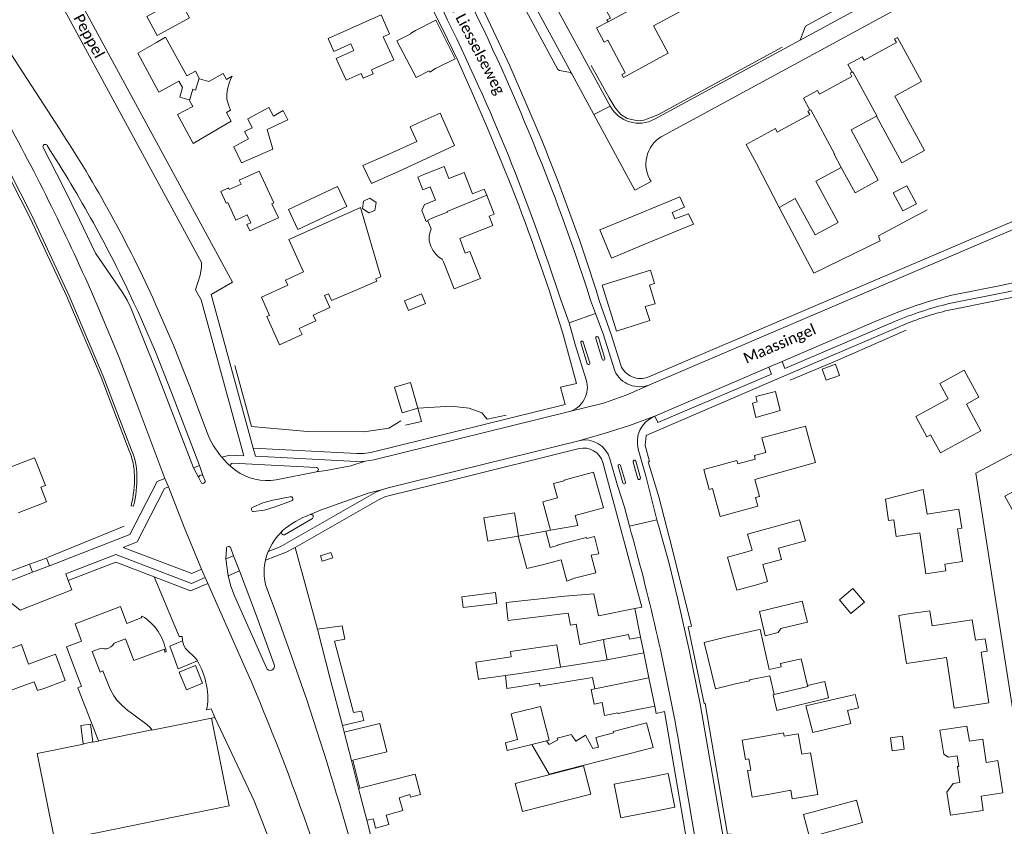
# Model space of a CAD drawing. Extents: x 177628 to 188968, y 384226 to 390673.
# Tile 118 of 256: x 183318 to 183544, y 385379 to 385564. Entities that reach past the tile are written whole.
import ezdxf

# ---------------------------------------------------------------- set-up
doc = ezdxf.new("R2010")
doc.units = 0
for name, color, linetype, lineweight in [('B01_D', 14, 'Continuous', 9), ('B01_F', 14, 'Continuous', 9), ('B01_T', 14, 'Continuous', 9), ('B02_D', 14, 'Continuous', 9), ('B02_F', 14, 'Continuous', 9), ('B02_T', 14, 'Continuous', 9), ('B07_D', 14, 'Continuous', 9), ('B11_F', 14, 'Continuous', 9), ('B11_S', 14, 'Continuous', 9), ('B14_F', 14, 'Continuous', 9), ('B14_T', 14, 'Continuous', 9), ('T01_F', 253, 'Continuous', 9), ('T01_T', 253, 'Continuous', 9), ('T03_F', 253, 'Continuous', 9), ('T03_T', 253, 'Continuous', 9), ('T04_F', 253, 'HAAG', 9), ('T04_T', 253, 'HAAG', 9), ('T05_F', 253, 'Continuous', 9), ('T05_T', 253, 'Continuous', 9), ('T22_F', 253, 'Continuous', 9), ('V00_F', 8, 'Continuous', 9), ('V00_T', 8, 'Continuous', 9), ('Z06', 7, 'Continuous', 9)]:
    doc.layers.add(name, color=color, linetype=linetype, lineweight=lineweight)
doc.styles.add('Legend', font='calibri.ttf')
doc.linetypes.add('HAAG', pattern='A,4,-1,[5,TOPOCAD.SHX,S=0.35,R=0,X=-0.35,Y=-0.35],-1', length=6)

msp = doc.modelspace()

# ---------------------------------------------------------------- linework, layer by layer
at = {"layer": 'B01_D', "linetype": 'Continuous'}
for points in [[(183365.682, 385525.772), (183363.911, 385524.957), (183365.14, 385522.286), (183365.528, 385522.449), (183367.397, 385518.384), (183370.002, 385519.59), (183370.823, 385517.774), (183369.953, 385517.364), (183370.622, 385515.892), (183375.165, 385517.981)], [(183345.83, 385427.362), (183345.605, 385426.939), (183342.362, 385425.677), (183340.889, 385429.55), (183330.409, 385425.559), (183331.896, 385421.609), (183328.447, 385420.319), (183330.198, 385415.636)], [(183343.942, 385417.172), (183350.976, 385419.771), (183351.08, 385419.075), (183351.382, 385419.128)]]:
    msp.add_lwpolyline(points, dxfattribs=at)
msp.add_arc((183339.515, 385417.115), 12.036, 9.6262, 58.3556, dxfattribs=at)
at = {"layer": 'B01_F', "linetype": 'Continuous'}
for points in [[(183387.317, 385517.364), (183396.042, 385521.273)], [(183432.343, 385445.752), (183438.679, 385446.905)], [(183438.679, 385446.905), (183439.657, 385443.117)], [(183522.06, 385427.845), (183519.832, 385427.505)], [(183331.448, 385412.395), (183331.904, 385411.212), (183331.088, 385410.87), (183335.774, 385398.687)], [(183532.579, 385406.174), (183535.613, 385406.637)], [(183335.774, 385398.687), (183335.798, 385398.624)], [(183455.639, 385395.142), (183442.94, 385391.946)]]:
    msp.add_lwpolyline(points, dxfattribs=at)
at = {"layer": 'B01_T', "linetype": 'Continuous'}
for points in [[(183448.612, 385576.089), (183446.909, 385575.158), (183448.683, 385571.872), (183449.475, 385572.3), (183453.514, 385564.821), (183452.723, 385564.393), (183452.977, 385563.959)], [(183478.57, 385572.917), (183479.291, 385571.581), (183463.427, 385563.013), (183466.828, 385556.715), (183456.502, 385551.138), (183456.14, 385551.807), (183456.932, 385552.234), (183452.898, 385559.705), (183452.106, 385559.277), (183450.344, 385562.54), (183452.977, 385563.959)], [(183408.672, 385561.946), (183413.398, 385564.325), (183417.853, 385555.475), (183413.333, 385553.2)], [(183413.333, 385553.2), (183412.02, 385552.408), (183411.856, 385552.718), (183408.882, 385551.146), (183404.439, 385559.555), (183407.593, 385561.183), (183407.554, 385561.258), (183408.672, 385561.946)], [(183349.16, 385559.225), (183351.253, 385560.433)], [(183351.253, 385560.433), (183356.118, 385551.516), (183358.098, 385552.596), (183358.953, 385551.027)], [(183518.137, 385535.894), (183520.514, 385531.532), (183525.745, 385534.382), (183518.935, 385546.882), (183525.041, 385550.209), (183519.524, 385560.335), (183518.857, 385559.971), (183519.287, 385559.181), (183511.832, 385555.119), (183511.401, 385555.909), (183508.141, 385554.133), (183509.078, 385552.413)], [(183356.714, 385545.867), (183356.65, 385545.98), (183354.49, 385546.61), (183355.16, 385548.85), (183354.32, 385550.28), (183349.71, 385547.77), (183344.84, 385556.73), (183349.16, 385559.225)], [(183358.953, 385551.027), (183359.049, 385550.853), (183361.173, 385550.23)], [(183509.078, 385552.413), (183508.638, 385552.176), (183509.065, 385551.384), (183501.581, 385547.352), (183501.154, 385548.145), (183497.893, 385546.388), (183499.359, 385543.678)], [(183361.865, 385538.525), (183357.56, 385536.01), (183353.95, 385542.63), (183357.49, 385544.5), (183356.714, 385545.867)], [(183499.359, 385543.678), (183498.919, 385543.44), (183499.348, 385542.649), (183491.872, 385538.603), (183491.444, 385539.395), (183484.758, 385535.777), (183487.137, 385531.381)], [(183366.299, 385541.115), (183365.207, 385543.118)], [(183409.544, 385540.821), (183414.341, 385542.975), (183417.703, 385535.49), (183413.203, 385533.469)], [(183514.691, 385542.265), (183508.85, 385539.1), (183515.123, 385527.527), (183509.792, 385524.637), (183506.618, 385530.494)], [(183518.137, 385535.894), (183514.691, 385542.265)], [(183361.865, 385538.525), (183366.299, 385541.115)], [(183409.544, 385540.821), (183407.45, 385539.799), (183408.981, 385536.435), (183401.865, 385533.198)], [(183403.776, 385529.087), (183413.203, 385533.469)], [(183419.915, 385529.303), (183416.391, 385527.915), (183415.308, 385530.664), (183410.656, 385528.832)], [(183487.137, 385531.381), (183492.287, 385521.295)], [(183365.682, 385525.772), (183365.865, 385525.372), (183368.593, 385526.62), (183368.174, 385527.528), (183372.769, 385529.641), (183376.133, 385522.332), (183375.678, 385522.123), (183377.164, 385518.9), (183375.165, 385517.981)], [(183403.743, 385529.071), (183403.776, 385529.087)], [(183409.227, 385528.269), (183410.656, 385528.832)], [(183409.227, 385528.269), (183410.402, 385525.327), (183412.064, 385525.99), (183413.278, 385522.948)], [(183425.069, 385524.086), (183424.522, 385525.476), (183421.839, 385524.419), (183419.915, 385529.303)], [(183492.287, 385521.295), (183496.039, 385523.32), (183500.57, 385514.96), (183505.917, 385517.858), (183500.782, 385527.333)], [(183418.962, 385503.115), (183423.616, 385504.942), (183421.17, 385511.171), (183420.153, 385510.774), (183418.897, 385514.144), (183426.458, 385517.137), (183425.623, 385519.255), (183426.791, 385519.715), (183425.069, 385524.086)], [(183387.317, 385517.364), (183379.564, 385513.89)], [(183379.564, 385513.89), (183382.958, 385506.478), (183378.809, 385504.578), (183379.347, 385503.401), (183373.313, 385500.638), (183375.127, 385496.483), (183374.482, 385496.187), (183377.464, 385489.702), (183382.606, 385492.067), (183381.969, 385493.454), (183385.791, 385495.212), (183385.19, 385496.517), (183389.017, 385498.277), (183387.761, 385501.009), (183388.708, 385501.445)], [(183415.116, 385508.803), (183417.566, 385502.567), (183418.962, 385503.115)], [(183463.686, 385503.775), (183462.709, 385506.902), (183451.612, 385503.435), (183454.931, 385492.877), (183462.569, 385495.294), (183461.539, 385498.547)], [(183462.479, 385503.405), (183463.686, 385503.775)], [(183523.725, 385473.204), (183526.291, 385468.524), (183527.154, 385468.999), (183529.436, 385464.851), (183538.724, 385469.959), (183535.363, 385476.069), (183538.26, 385477.663), (183534.852, 385483.859), (183529.265, 385480.786), (183531.181, 385477.304), (183523.725, 385473.204)], [(183487.418, 385452.643), (183478.746, 385450.271), (183476.992, 385456.683), (183476.222, 385456.473), (183474.968, 385461.056), (183482.622, 385463.15), (183482.836, 385462.367), (183486.835, 385463.461), (183486.624, 385464.23), (183489.285, 385464.958), (183488.368, 385468.309), (183498.373, 385471.046), (183499.637, 385466.428)], [(183321.803, 385462.039), (183321.099, 385463.765), (183311.675, 385460.148)], [(183317.36, 385451.119), (183323.861, 385453.621), (183322.57, 385456.977), (183323.599, 385457.373), (183321.803, 385462.039)], [(183444.826, 385459.121), (183449.646, 385460.449), (183451.909, 385452.236), (183447.089, 385450.908)], [(183444.826, 385459.121), (183442.849, 385458.576), (183442.876, 385458.48), (183440.417, 385457.804), (183441.318, 385454.526), (183437.962, 385453.604), (183439.749, 385447.1)], [(183525.474, 385456.44), (183516.763, 385454.2), (183517.493, 385449.314), (183518.667, 385449.49), (183519.241, 385445.648), (183524.657, 385446.457), (183526.055, 385437.094)], [(183526.055, 385437.094), (183530.658, 385437.78), (183530.432, 385439.261), (183534.478, 385439.879), (183533.333, 385447.383), (183534.332, 385447.536), (183533.666, 385451.899), (183526.338, 385450.781), (183525.474, 385456.44)], [(183439.749, 385447.1), (183446.058, 385448.167), (183445.43, 385450.451), (183447.089, 385450.908)], [(183490.841, 385447.792), (183485.066, 385446.204), (183486.088, 385442.483)], [(183443.193, 385444.197), (183441.324, 385443.69), (183441.356, 385443.569), (183439.657, 385443.117)], [(183443.193, 385444.197), (183448.05, 385445.451), (183448.12, 385445.18), (183449.824, 385445.621), (183450.842, 385441.68), (183449.112, 385441.355), (183450.151, 385437.317), (183445.285, 385436.06)], [(183485.212, 385442.234), (183480.457, 385440.882), (183482.619, 385433.28), (183487.383, 385434.635)], [(183485.212, 385442.234), (183486.088, 385442.483)], [(183489.616, 385435.27), (183488.537, 385439.187), (183492.88, 385440.382), (183492.174, 385442.949)], [(183437.885, 385439.168), (183442.223, 385440.322), (183443.53, 385435.41), (183445.285, 385436.06)], [(183487.383, 385434.635), (183489.616, 385435.27)], [(183449.699, 385432.491), (183443.075, 385431.937)], [(183449.699, 385432.491), (183450.75, 385427.378), (183459.106, 385429.096)], [(183459.106, 385429.096), (183460.457, 385422.525)], [(183535.613, 385406.637), (183540.555, 385407.391), (183538.775, 385419.065), (183540.16, 385419.276), (183539.722, 385422.147), (183537.45, 385421.8), (183536.728, 385426.531), (183527.531, 385425.139), (183527.003, 385428.599), (183522.06, 385427.845)], [(183445.661, 385425.496), (183446.13, 385422.997)], [(183487.414, 385424.161), (183479.949, 385422.479)], [(183339.383, 385421.151), (183342.015, 385422.156), (183343.942, 385417.172)], [(183446.13, 385422.997), (183446.526, 385420.891)], [(183460.457, 385422.525), (183461.2, 385418.913)], [(183479.949, 385422.479), (183475.096, 385421.283), (183477.72, 385410.642), (183482.605, 385411.846)], [(183323.486, 385410.824), (183328.171, 385412.57), (183325.91, 385418.637), (183319.75, 385416.341), (183318.083, 385420.811), (183310.174, 385417.864), (183313.332, 385409.392), (183318.017, 385411.138)], [(183336.189, 385414.503), (183334.38, 385419.242), (183336.413, 385420.018)], [(183446.526, 385420.891), (183446.535, 385420.842)], [(183452.811, 385417.292), (183452.095, 385420.856)], [(183442.05, 385415.577), (183452.811, 385417.292)], [(183461.2, 385418.913), (183462.391, 385413.126)], [(183330.198, 385415.636), (183331.448, 385412.395)], [(183462.391, 385413.126), (183463.715, 385406.687)], [(183482.605, 385411.846), (183485.564, 385412.459), (183485.51, 385412.686)], [(183485.51, 385412.686), (183490.143, 385413.613), (183491.141, 385409.336)], [(183318.017, 385411.138), (183321.028, 385412.276), (183321.813, 385410.233), (183323.486, 385410.824)], [(183449.927, 385410.629), (183449.099, 385410.465)], [(183455.246, 385405.131), (183455.281, 385404.952), (183458.692, 385405.654)], [(183463.715, 385406.687), (183458.692, 385405.654)], [(183361.79, 385403.89), (183356.89, 385402.894)], [(183360.98, 385382.774), (183365.88, 385383.77), (183361.79, 385403.89)], [(183356.89, 385402.894), (183348.088, 385401.112)], [(183456.853, 385401.527), (183454.16, 385400.795), (183454.234, 385400.512)], [(183458.348, 385395.81), (183463.315, 385397.128), (183461.799, 385402.839), (183456.853, 385401.527)], [(183536.06, 385398.606), (183535.488, 385402.061), (183529.302, 385401.108)], [(183488.724, 385399.704), (183483.8, 385398.835), (183484.58, 385394.413), (183485.368, 385394.552), (183485.823, 385391.972), (183485.035, 385391.833), (183486.11, 385385.744), (183491.034, 385386.613)], [(183497.548, 385395.593), (183496.723, 385400.291), (183493.492, 385399.723), (183493.352, 385400.521), (183488.724, 385399.704)], [(183536.06, 385398.606), (183539.14, 385399.071), (183539.944, 385393.74)], [(183332.33, 385397.916), (183321.675, 385395.74), (183325.79, 385375.592)], [(183335.798, 385398.624), (183334.491, 385398.357)], [(183455.639, 385395.142), (183458.348, 385395.81)], [(183533.25, 385395.259), (183533.619, 385392.797), (183533.313, 385392.751), (183533.862, 385389.092)], [(183541.792, 385394.018), (183542.611, 385394.141), (183543.729, 385386.728), (183538.766, 385385.979)], [(183539.944, 385393.74), (183541.792, 385394.018)], [(183461.879, 385390.172), (183456.284, 385389.069)], [(183461.879, 385390.172), (183466.785, 385391.14), (183468.311, 385383.404), (183463.405, 385382.437)], [(183454.348, 385388.687), (183456.284, 385389.069)], [(183491.034, 385386.613), (183494.975, 385387.308)], [(183531.691, 385381.561), (183539.215, 385382.676), (183538.766, 385385.979)], [(183332.018, 385376.823), (183360.98, 385382.774)], [(183457.81, 385381.333), (183455.91, 385380.958)], [(183457.81, 385381.333), (183463.405, 385382.437)]]:
    msp.add_lwpolyline(points, dxfattribs=at)
at = {"layer": 'B02_D', "linetype": 'Continuous'}
for points in [[(183351.306, 385567.554), (183346.913, 385565.166), (183349.301, 385560.773), (183353.694, 385563.161)], [(183419.646, 385429.314), (183427.378, 385430.223)]]:
    msp.add_lwpolyline(points, dxfattribs=at)
at = {"layer": 'B02_F', "linetype": 'Continuous'}
for points in [[(183402.757, 385561.183), (183400.77, 385565.578), (183388.606, 385560.08)], [(183368.729, 385531.541), (183366.898, 385535.189), (183370.316, 385537.03), (183369.403, 385538.707), (183371.157, 385539.602)], [(183419.646, 385429.314), (183419.389, 385431.815), (183427.097, 385432.805), (183427.378, 385430.223)], [(183489.101, 385422.816), (183487.823, 385428.412), (183497.604, 385430.802)], [(183509.829, 385409.314), (183498.481, 385406.692), (183500.029, 385400.569), (183508.784, 385402.659)], [(183431.591, 385388.888), (183447.309, 385392.917), (183449.021, 385386.429), (183433.313, 385382.436)], [(183510.1, 385385.064), (183497.885, 385381.734), (183499.292, 385376.571), (183511.507, 385379.901)]]:
    msp.add_lwpolyline(points, dxfattribs=at)
at = {"layer": 'B02_T', "linetype": 'Continuous'}
for points in [[(183351.306, 385567.554), (183354.381, 385569.226), (183356.769, 385564.833), (183353.694, 385563.161)], [(183390.787, 385526.073), (183392.926, 385521.489), (183381.672, 385516.238), (183379.533, 385520.822), (183390.787, 385526.073)], [(183466.699, 385522.586), (183457.487, 385518.771)], [(183468.327, 385518.655), (183467.726, 385520.106)], [(183460.164, 385512.307), (183469.376, 385516.123)], [(183425.255, 385445.007), (183424.44, 385449.94), (183431.46, 385451.1), (183432.275, 385446.167)], [(183425.255, 385445.007), (183425.323, 385444.592), (183432.343, 385445.752)], [(183432.343, 385445.752), (183432.275, 385446.167)], [(183491.141, 385409.336), (183490.912, 385409.27), (183491.807, 385405.68), (183503.666, 385408.583)], [(183393.966, 385394.166), (183392.283, 385400.68)], [(183397.519, 385380.416), (183395.625, 385387.746)]]:
    msp.add_lwpolyline(points, dxfattribs=at)
at = {"layer": 'B07_D', "linetype": 'Continuous'}
for points in [[(183452.977, 385563.959), (183463.136, 385569.471), (183463.074, 385569.585), (183467.536, 385572.015)], [(183356.714, 385545.867), (183357.474, 385548.468), (183358.148, 385548.271), (183358.953, 385551.027)], [(183509.078, 385552.413), (183509.125, 385552.326), (183509.301, 385552.42), (183514.805, 385542.326), (183514.691, 385542.265)], [(183499.359, 385543.678), (183499.392, 385543.617), (183499.583, 385543.719), (183505.072, 385533.617), (183504.958, 385533.556), (183506.618, 385530.494)], [(183411.565, 385518.227), (183411.521, 385518.34), (183412.875, 385518.934), (183416.078, 385520.161), (183415.993, 385520.373), (183425.069, 385524.086)], [(183451.908, 385421.964), (183457.692, 385423.11), (183457.908, 385422.019), (183460.457, 385422.525)], [(183452.811, 385417.292), (183461.2, 385418.913)], [(183433.212, 385414.203), (183442.05, 385415.577)], [(183433.212, 385414.203), (183429.366, 385413.669)], [(183449.927, 385410.629), (183462.391, 385413.126)], [(183491.141, 385409.336), (183498.922, 385411.182), (183498.862, 385411.427)], [(183335.774, 385398.687), (183348.04, 385401.181)], [(183332.321, 385397.985), (183334.483, 385398.425)], [(183435.487, 385397.843), (183438.824, 385398.681)]]:
    msp.add_lwpolyline(points, dxfattribs=at)
at = {"layer": 'B11_F', "linetype": 'Continuous'}
for points in [[(183403.743, 385529.071), (183398.555, 385526.784), (183396.561, 385530.941), (183401.865, 385533.198)], [(183396.042, 385521.273), (183400.719, 385505.36), (183399.572, 385504.839), (183399.809, 385504.326)], [(183399.809, 385504.326), (183394.264, 385501.964)], [(183394.264, 385501.964), (183389.403, 385499.859), (183388.708, 385501.445)], [(183429.512, 385430.456), (183429.922, 385426.815)], [(183429.922, 385426.815), (183430.013, 385426.344), (183443.805, 385428.05), (183444.34, 385425.285), (183445.661, 385425.496)], [(183498.862, 385411.427), (183497.35, 385417.553), (183492.629, 385416.446), (183492.777, 385415.684), (183490.012, 385415.055), (183487.98, 385424.288), (183487.414, 385424.161)], [(183446.535, 385420.842), (183451.908, 385421.964)], [(183451.908, 385421.964), (183452.095, 385420.856)], [(183433.589, 385411.343), (183429.729, 385410.706), (183429.366, 385413.669)], [(183433.589, 385411.343), (183437.212, 385411.963), (183437.311, 385411.274), (183449.374, 385413.264), (183449.927, 385410.629)], [(183441.253, 385399.3), (183441.447, 385398.931), (183439.413, 385397.843), (183438.824, 385398.681)], [(183441.253, 385399.3), (183444.544, 385400.143)]]:
    msp.add_lwpolyline(points, dxfattribs=at)
at = {"layer": 'B11_S', "linetype": 'Continuous'}
for points in [[(183365.207, 385543.118), (183366.19, 385543.659), (183365.698, 385544.896), (183365.353, 385546.134), (183365.313, 385547.357), (183365.464, 385548.44), (183365.828, 385549.862), (183366.273, 385550.946), (183366.518, 385551.455), (183365.215, 385550.698), (183364.508, 385552.035), (183361.173, 385550.23)], [(183500.782, 385527.333), (183506.618, 385530.494)], [(183411.565, 385518.227), (183411.135, 385518.065), (183410.129, 385520.619), (183410.734, 385521.963), (183413.278, 385522.948)], [(183415.116, 385508.803), (183414.87, 385509.373), (183414.039, 385509.879), (183413.374, 385510.509), (183412.678, 385511.43), (183412.22, 385512.352), (183411.857, 385513.594), (183411.829, 385514.677), (183412.037, 385515.687), (183412.286, 385516.387), (183411.565, 385518.227)], [(183462.479, 385503.405), (183463.831, 385499.12), (183461.539, 385498.547)], [(183499.637, 385466.428), (183500.67, 385462.652), (183486.693, 385458.786), (183487.837, 385454.861), (183486.864, 385454.638), (183487.418, 385452.643)], [(183490.841, 385447.792), (183497.02, 385449.517), (183498.354, 385444.675), (183492.174, 385442.949)], [(183432.343, 385445.752), (183434.272, 385438.291), (183437.885, 385439.168)], [(183429.512, 385430.456), (183443.075, 385431.937)], [(183519.832, 385427.505), (183521.613, 385416.442), (183530.793, 385417.804), (183532.579, 385406.174)], [(183339.383, 385421.151), (183339.022, 385420.606), (183338.647, 385420.318), (183338.141, 385420.014), (183337.653, 385419.863), (183337.223, 385419.823), (183336.846, 385419.879), (183336.413, 385420.018)], [(183336.189, 385414.503), (183336.814, 385414.749), (183338.477, 385410.53), (183339.358, 385409.062), (183340.074, 385407.978), (183341.362, 385406.69), (183342.57, 385405.644), (183344.246, 385404.46), (183346.927, 385402.462), (183347.666, 385401.714), (183348.04, 385401.181)], [(183449.785, 385407.079), (183449.099, 385410.465)], [(183451.596, 385407.49), (183449.785, 385407.079)], [(183451.596, 385407.49), (183452.182, 385404.525), (183455.246, 385405.131)], [(183348.04, 385401.181), (183348.088, 385401.112)], [(183529.302, 385401.108), (183530.215, 385395.65), (183531.222, 385394.929), (183533.25, 385395.259)], [(183444.733, 385399.862), (183444.544, 385400.143)], [(183447.763, 385399.981), (183445.584, 385398.6), (183444.733, 385399.862)], [(183447.763, 385399.981), (183449.457, 385396.91), (183450.801, 385397.262), (183450.147, 385399.429), (183454.234, 385400.512)], [(183332.321, 385397.985), (183332.33, 385397.916)], [(183334.491, 385398.357), (183334.483, 385398.425)], [(183442.94, 385391.946), (183439.441, 385391.051), (183435.487, 385397.843)], [(183497.548, 385395.593), (183499.545, 385395.945), (183501.231, 385386.38), (183495.323, 385385.339), (183494.975, 385387.308)], [(183455.91, 385380.958), (183454.348, 385388.687)], [(183531.691, 385381.561), (183530.888, 385386.909), (183532.349, 385388.89), (183533.862, 385389.092)]]:
    msp.add_lwpolyline(points, dxfattribs=at)
at = {"layer": 'B14_F', "linetype": 'Continuous'}
for points in [[(183394.383, 385557.666), (183393.815, 385558.922), (183389.925, 385557.163), (183388.606, 385560.08)], [(183401.298, 385560.524), (183403.694, 385555.222), (183398.575, 385552.908), (183398.978, 385552.015), (183396.686, 385550.979), (183396.195, 385552.065), (183392.753, 385550.509), (183390.479, 385555.541), (183394.518, 385557.367), (183394.383, 385557.666)], [(183402.757, 385561.183), (183401.298, 385560.524)], [(183368.729, 385531.541), (183375.902, 385534.642), (183374.58, 385539.216), (183379.375, 385541.447), (183378.235, 385543.571), (183376.056, 385542.296), (183374.98, 385544.29), (183370.148, 385541.642), (183371.157, 385539.602)], [(183520.727, 385520.495), (183523.873, 385522.139), (183521.714, 385526.272), (183518.568, 385524.628), (183520.727, 385520.495)], [(183397.933, 385520.024), (183399.337, 385520.615), (183399.644, 385522.415), (183398.198, 385523.449), (183396.712, 385522.736), (183396.489, 385521.035), (183397.933, 385520.024)], [(183467.726, 385520.106), (183470.531, 385521.312), (183469.487, 385523.741), (183466.699, 385522.586)], [(183457.487, 385518.771), (183451.069, 385516.113), (183453.746, 385509.649), (183460.164, 385512.307)], [(183468.327, 385518.655), (183471.474, 385519.82), (183472.634, 385517.472), (183469.376, 385516.123)], [(183406.203, 385499.805), (183407.107, 385497.597), (183410.998, 385499.191), (183410.094, 385501.399), (183406.203, 385499.805)], [(183506.225, 385482.691), (183505.291, 385485.257), (183502.224, 385484.141), (183503.158, 385481.575), (183506.225, 385482.691)], [(183409.24, 385475.14), (183405.6, 385474.088), (183403.904, 385479.958), (183407.544, 385481.009), (183409.24, 385475.14)], [(183492.54, 385474.596), (183491.486, 385479.014), (183486.928, 385477.85), (183487.254, 385476.577), (183486.156, 385476.304), (183486.948, 385472.966), (183492.54, 385474.596)], [(183386.854, 385441.219), (183389.255, 385442.002), (183389.665, 385440.745), (183387.246, 385439.955)], [(183386.854, 385441.219), (183387.246, 385439.955)], [(183508.832, 385427.958), (183511.91, 385430.55), (183509.279, 385433.673), (183506.201, 385431.081), (183508.832, 385427.958)], [(183489.101, 385422.816), (183492.096, 385423.58), (183492.721, 385424.47), (183498.82, 385425.941), (183497.604, 385430.802)], [(183386.17, 385424.34), (183391.871, 385425.092)], [(183392.223, 385413.514), (183390.097, 385421.576), (183392.452, 385422.015), (183391.871, 385425.092)], [(183358.554, 385417.069), (183354.126, 385415.217), (183352.198, 385420.468), (183355.129, 385421.648)], [(183355.129, 385421.648), (183355.446, 385420.583), (183355.797, 385419.891), (183356.668, 385419.03), (183357.355, 385418.476), (183358.203, 385417.6), (183358.554, 385417.069)], [(183423.177, 385412.809), (183422.56, 385416.795), (183430.731, 385418.024), (183430.551, 385419.221), (183441.196, 385420.763), (183442.05, 385415.577)], [(183359.743, 385411.922), (183356.009, 385410.398), (183354.344, 385414.478), (183358.078, 385416.002), (183359.743, 385411.922)], [(183396.822, 385403.326), (183396.289, 385405.523), (183394.422, 385405.171), (183392.223, 385413.514)], [(183423.177, 385412.809), (183423.28, 385412.823)], [(183423.28, 385412.823), (183429.366, 385413.669)], [(183503.666, 385408.583), (183502.806, 385412.326), (183498.862, 385411.427)], [(183508.784, 385402.659), (183508.005, 385405.682), (183510.604, 385406.288), (183509.829, 385409.314)], [(183432.483, 385405.378), (183437.47, 385406.558), (183439.427, 385398.832)], [(183391.885, 385402.22), (183396.822, 385403.326)], [(183435.487, 385397.843), (183429.774, 385396.46), (183429.38, 385398.233), (183432.149, 385398.961), (183430.688, 385404.903)], [(183430.688, 385404.903), (183431.352, 385405.111)], [(183431.352, 385405.111), (183432.483, 385405.378)], [(183334.483, 385398.425), (183333.982, 385402.515), (183331.737, 385402.23), (183332.321, 385397.985)], [(183392.283, 385400.68), (183400.518, 385402.704), (183402.127, 385396.158), (183394.264, 385394.239)], [(183439.427, 385398.832), (183438.824, 385398.681)], [(183521.079, 385396.792), (183518.331, 385396.402), (183517.906, 385399.392), (183520.654, 385399.782), (183521.079, 385396.792)], [(183394.264, 385394.239), (183393.966, 385394.166)], [(183402.038, 385381.385), (183401.99, 385381.566), (183405.761, 385382.657), (183404.955, 385385.595), (183407.365, 385386.323), (183407.53, 385385.729), (183409.855, 385386.359), (183408.623, 385391.003), (183395.877, 385387.809)], [(183395.877, 385387.809), (183395.625, 385387.746)], [(183433.313, 385382.436), (183431.591, 385388.888)], [(183511.507, 385379.901), (183510.1, 385385.064)], [(183397.519, 385380.416), (183398.986, 385380.792), (183399.029, 385380.612)], [(183399.029, 385380.612), (183399.503, 385378.614), (183402.55, 385379.438), (183402.038, 385381.385)]]:
    msp.add_lwpolyline(points, dxfattribs=at)
at = {"layer": 'B14_T', "linetype": 'Continuous'}
for points in [[(183389.108, 385412.967), (183386.17, 385424.34)], [(183391.885, 385402.22), (183389.108, 385412.967)]]:
    msp.add_lwpolyline(points, dxfattribs=at)
at = {"layer": 'T01_F', "linetype": 'Continuous'}
for points in [[(183324.065, 385440.849), (183341.729, 385448.008)], [(183319.934, 385439.306), (183311.948, 385436.292)], [(183354.395, 385422.657), (183348.627, 385436.367)], [(183355.129, 385421.648), (183355.086, 385422.685), (183354.395, 385422.657)], [(183362.56, 385404.07), (183361.754, 385406.063), (183360.646, 385405.817), (183360.807, 385406.461), (183360.963, 385407.65), (183360.93, 385409.208), (183360.776, 385410.738), (183360.231, 385413.148), (183359.535, 385415.113), (183358.554, 385417.069)]]:
    msp.add_lwpolyline(points, dxfattribs=at)
at = {"layer": 'T01_T', "linetype": 'Continuous'}
for points in [[(183342.88, 385465.31), (183336.397, 385482.287), (183328.54, 385500.81), (183320.133, 385518.806), (183311.468, 385535.681), (183309.472, 385541.2), (183290.775, 385574.407), (183287.234, 385578.598), (183278.471, 385594.357), (183268.764, 385613.701), (183269.3, 385613.971), (183279, 385594.64), (183287.73, 385578.941), (183291.27, 385574.751), (183310.02, 385541.451), (183312.02, 385535.921), (183320.66, 385519.091), (183329.075, 385500.985), (183336.92, 385482.49), (183343.42, 385465.47)], [(183343.313, 385452.693), (183343.871, 385452.634)], [(183438.679, 385446.905), (183439.749, 385447.1)]]:
    msp.add_lwpolyline(points, dxfattribs=at)
for centre, radius, start, end in [((183328.882, 385459.405), 15.193, 1.03675, 22.87184), ((183328.944, 385459.395), 15.699, 1.16612, 22.76767), ((183316.504, 385459.14), 27.573, 346.47835, 1.12215), ((183317.069, 385459.127), 27.577, 346.38217, 1.21997)]:
    msp.add_arc(centre, radius, start, end, dxfattribs=at)
at = {"layer": 'T03_F', "linetype": 'Continuous'}
msp.add_lwpolyline([(183409.24, 385475.14), (183416.908, 385475.644), (183421.023, 385475.176), (183423.959, 385474.046), (183425.146, 385472.592), (183429.558, 385473.513)], dxfattribs=at)
at = {"layer": 'T03_T', "linetype": 'Continuous'}
for points in [[(183371.018, 385470.959), (183367.181, 385484.972)], [(183361.79, 385403.89), (183362.56, 385404.07)], [(183362.56, 385404.07), (183371.58, 385384.87), (183377.548, 385369.593)]]:
    msp.add_lwpolyline(points, dxfattribs=at)
at = {"layer": 'T04_F', "linetype": 'HAAG'}
for points in [[(183449.061, 385553.877), (183453.213, 385546.464), (183454.596, 385544.214), (183455.926, 385542.66), (183457.403, 385541.691), (183459.824, 385541.19), (183461.226, 385541.336), (183462.887, 385541.936), (183464.616, 385542.642), (183493.031, 385558.108)], [(183494.826, 385481.593), (183505.244, 385485.914), (183521.507, 385493.074)], [(183371.018, 385470.959), (183383.862, 385469.792), (183396.921, 385469.73), (183402.558, 385470.577), (183405.354, 385472.256)], [(183386.17, 385424.34), (183381.002, 385443.156)]]:
    msp.add_lwpolyline(points, dxfattribs=at)
at = {"layer": 'T04_T', "linetype": 'HAAG'}
for points in [[(183548.568, 385501.251), (183545.849, 385500.569), (183533.302, 385498.074), (183530.596, 385497.493)], [(183463.636, 385469.708), (183491.243, 385481.585)], [(183381.002, 385443.156), (183400.37, 385454.15), (183401.64, 385454.74), (183402.795, 385455.09), (183417.422, 385458.705)]]:
    msp.add_lwpolyline(points, dxfattribs=at)
at = {"layer": 'T05_F', "linetype": 'Continuous'}
for points in [[(183492.287, 385521.295), (183500.293, 385506.191), (183515.557, 385513.598), (183515.177, 385514.728), (183526.384, 385520.726)], [(183406.423, 385471.258), (183410.075, 385472.058), (183409.24, 385475.14)], [(183395.877, 385387.809), (183394.264, 385394.239)]]:
    msp.add_lwpolyline(points, dxfattribs=at)
at = {"layer": 'T05_T', "linetype": 'Continuous'}
for points in [[(183392.283, 385400.68), (183391.885, 385402.22)], [(183401.76, 385364), (183397.519, 385380.416)]]:
    msp.add_lwpolyline(points, dxfattribs=at)
at = {"layer": 'T22_F', "linetype": 'Continuous'}
msp.add_lwpolyline([(183319.934, 385439.306), (183323.873, 385440.643)], dxfattribs=at)
at = {"layer": 'V00_F', "linetype": 'Continuous'}
for points in [[(183497.179, 385559.753), (183498.373, 385562.953), (183518.279, 385573.941), (183522.482, 385573.486)], [(183444.655, 385551.956), (183444.336, 385552.286), (183443.997, 385552.409), (183441.813, 385552.795), (183441.451, 385552.999), (183433.586, 385567.502), (183433.57, 385567.716), (183434.642, 385569.69), (183434.707, 385569.926), (183434.663, 385570.416)], [(183444.033, 385494.781), (183450.122, 385496.872)], [(183493.044, 385485.895), (183493.635, 385484.291)], [(183489.94, 385484.563), (183490.541, 385482.974)], [(183443.837, 385474.316), (183451.968, 385476.33), (183457.156, 385478.129), (183462.703, 385480.561)], [(183462.703, 385480.561), (183462.878, 385480.638)], [(183446.235, 385467.667), (183452.338, 385469.417), (183457.907, 385471.18), (183463.5, 385473.215)], [(183366.318, 385461.668), (183365.359, 385462.538), (183364.14, 385463.92)], [(183385.944, 385460.511), (183388.153, 385460.856), (183393.817, 385461.863), (183397.15, 385462.95)], [(183358.899, 385459.154), (183358.892, 385459.306), (183358.936, 385459.512), (183359.138, 385459.633), (183359.558, 385459.79), (183359.706, 385459.783), (183359.831, 385459.654)], [(183358.899, 385459.154), (183359.522, 385457.937), (183359.722, 385457.842), (183360.016, 385457.911), (183360.184, 385458.048), (183360.325, 385458.252), (183360.304, 385458.407), (183359.831, 385459.654)], [(183384.501, 385450.699), (183386.854, 385451.681), (183397.784, 385455.634), (183400.89, 385456.4)], [(183374.819, 385442.199), (183375.744, 385443.926), (183376.402, 385445.063), (183377.014, 385445.837), (183378.016, 385446.864)], [(183378.081, 385446.931), (183378.016, 385446.864)], [(183324.509, 385438.944), (183323.873, 385440.643)], [(183320.631, 385437.428), (183319.934, 385439.306)]]:
    msp.add_lwpolyline(points, dxfattribs=at)
at = {"layer": 'V00_T', "linetype": 'Continuous'}
for points in [[(183437.723, 385536.733), (183434.09, 385545.316), (183430.361, 385553.857), (183424.74, 385565.86), (183419.72, 385576.01), (183413.04, 385588.65), (183363.64, 385678.79), (183363.295, 385678.735), (183355.63, 385692.98), (183350.27, 385703.18), (183344.975, 385713.891)], [(183453.443, 385544.598), (183430.94, 385585.97), (183427.31, 385584), (183434.663, 385570.416)], [(183371.37, 385465.94), (183361.69, 385501.291), (183366.62, 385504.08), (183328.27, 385574.75)], [(183522.482, 385573.486), (183497.179, 385559.753)], [(183364.14, 385463.92), (183366.02, 385464.38), (183369.19, 385464.218), (183359.388, 385500.03), (183358.14, 385502.311), (183359.2, 385505.681), (183359.52, 385507.481), (183359.51, 385508.661), (183325.993, 385570.395)], [(183410.9, 385570.273), (183414.821, 385562.527)], [(183434.663, 385570.416), (183444.655, 385551.956)], [(183465.178, 385537.529), (183525.389, 385570.231)], [(183414.821, 385562.527), (183418.446, 385555.053), (183421.832, 385547.467)], [(183326.83, 385539.343), (183312.88, 385560.721)], [(183497.179, 385559.753), (183463.681, 385541.573)], [(183444.655, 385551.956), (183449.709, 385542.618)], [(183421.832, 385547.467), (183425.265, 385539.539), (183428.562, 385531.554)], [(183453.443, 385544.598), (183449.709, 385542.618)], [(183449.709, 385542.618), (183459.1, 385525.27), (183462.86, 385527.25)], [(183323.079, 385535.041), (183327.67, 385526.081), (183331.46, 385518.451), (183335.12, 385510.811), (183341.3, 385501.711), (183342.38, 385500), (183343.25, 385498.22), (183349.24, 385483.37), (183357.62, 385461.45)], [(183462.32, 385482.33), (183555.833, 385522.271)], [(183442.268, 385519.505), (183445.232, 385511.155), (183448.069, 385502.761), (183448.948, 385500), (183450.122, 385496.872)], [(183556.15, 385520.52), (183462.878, 385480.638)], [(183436.304, 385516.929), (183439.283, 385508.499), (183442.119, 385500.019), (183444.033, 385494.781)], [(183527.673, 385499.939), (183532.035, 385501.115), (183543.315, 385503.338)], [(183335.65, 385498.5), (183334.628, 385500.85)], [(183532.181, 385499.354), (183543.352, 385501.565)], [(183345.107, 385474.908), (183340.534, 385486.766), (183335.65, 385498.5)], [(183344.901, 385497.277), (183343.972, 385499.292)], [(183356.83, 385480.11), (183353.062, 385489.661), (183348.942, 385499.065)], [(183440.145, 385500.021), (183442.515, 385492.601), (183445.75, 385480.85)], [(183450.972, 385499.928), (183453.7, 385492.08), (183455.891, 385485.056)], [(183519.599, 385497.229), (183523.601, 385498.687), (183527.673, 385499.939)], [(183352.58, 385478.75), (183348.921, 385488.088), (183344.901, 385497.277)], [(183450.122, 385496.872), (183451.85, 385492.27), (183454.5, 385483.76)], [(183493.044, 385485.895), (183508.481, 385492.52), (183514.011, 385494.944), (183519.599, 385497.229)], [(183447.963, 385481.669), (183445.41, 385489.78), (183444.033, 385494.781)], [(183520.09, 385493.91), (183491.243, 385481.585)], [(183493.635, 385484.291), (183519.635, 385495.36)], [(183446.714, 385490.169), (183448.189, 385485.37)], [(183448.77, 385485.55), (183447.263, 385490.34)], [(183450.142, 385491.192), (183451.629, 385486.409)], [(183452.22, 385486.6), (183450.744, 385491.378)], [(183489.94, 385484.563), (183493.044, 385485.895)], [(183463.748, 385473.322), (183489.94, 385484.563)], [(183463.748, 385473.322), (183464.41, 385471.85), (183490.541, 385482.974)], [(183443.128, 385475.999), (183442.044, 385479.937), (183445.75, 385480.85)], [(183359, 385461.96), (183352.58, 385478.75)], [(183356.83, 385480.11), (183360.887, 385469.294)], [(183443.128, 385475.999), (183398.45, 385464.99), (183396.72, 385464.73), (183395.24, 385464.7), (183371.37, 385465.94)], [(183351.06, 385459), (183345.107, 385474.908)], [(183443.837, 385474.316), (183399.125, 385463.29), (183397.15, 385462.95)], [(183463.5, 385473.215), (183463.748, 385473.322)], [(183481.317, 385377.199), (183480.45, 385377.235), (183475.34, 385407.29), (183475.09, 385407.25), (183471.42, 385424.87), (183472.17, 385425.07), (183467.74, 385442.89), (183464.64, 385454.79), (183462.21, 385462.84), (183462.49, 385462.91), (183461.52, 385466.54), (183461.71, 385468.88), (183463.636, 385469.708)], [(183446.235, 385467.667), (183402.39, 385456.86), (183400.89, 385456.4)], [(183371.37, 385465.94), (183371.879, 385464.08)], [(183446.298, 385465.842), (183417.422, 385458.705)], [(183464.219, 385449.504), (183462.94, 385454.35), (183461.75, 385459.28), (183459.93, 385465.687)], [(183586.804, 385361.933), (183544.32, 385366.83), (183544.654, 385375.826), (183550.552, 385376.743), (183537.53, 385460.17), (183547.84, 385465.65), (183551.48, 385458.81), (183544.24, 385454.9), (183550.878, 385442.792)], [(183385.868, 385461.541), (183366.705, 385462.531)], [(183371.879, 385464.08), (183395.12, 385462.89), (183397.15, 385462.95)], [(183459.106, 385429.096), (183460.75, 385429.4), (183451.768, 385462.695)], [(183457.898, 385448), (183456.76, 385452.42), (183455.14, 385457.4), (183453.404, 385463.504)], [(183458.74, 385462.77), (183459.826, 385458.933)], [(183460.426, 385459.103), (183459.329, 385462.95)], [(183357.62, 385461.45), (183359, 385461.96)], [(183357.62, 385461.45), (183358.899, 385459.154)], [(183359, 385461.96), (183359.831, 385459.654)], [(183366.318, 385461.668), (183367.38, 385460.8)], [(183376.646, 385458.64), (183385.944, 385460.511)], [(183455.27, 385461.81), (183456.345, 385457.963)], [(183456.963, 385458.138), (183455.869, 385461.96)], [(183324.509, 385438.944), (183343.02, 385446.1), (183349.3, 385458.28), (183351.06, 385459)], [(183351.06, 385459), (183351.88, 385457.03)], [(183359.52, 385438.12), (183357.24, 385437.18), (183341.46, 385443.14), (183344.67, 385444.39), (183350.97, 385456.68), (183351.88, 385457.03)], [(183351.88, 385457.03), (183355.49, 385447.8), (183359.52, 385438.12)], [(183400.89, 385456.4), (183399.6, 385455.81), (183377.55, 385443.27), (183374.819, 385442.199)], [(183379.911, 385454.802), (183375.93, 385453.99), (183373.56, 385453.37), (183371.21, 385452.35)], [(183380.19, 385453.811), (183376.41, 385452.44), (183373.99, 385451.73), (183371.489, 385451.41)], [(183378.609, 385446.059), (183385, 385449.79)], [(183457.898, 385448), (183464.219, 385449.504)], [(183464.712, 385447.634), (183464.219, 385449.504)], [(183469.011, 385431.205), (183466.995, 385439.454), (183464.712, 385447.634)], [(183365.217, 385442.848), (183365.08, 385440.51)], [(183366.87, 385441.23), (183366.235, 385442.995)], [(183381.002, 385443.156), (183379, 385442.02), (183374.21, 385440.242)], [(183374.819, 385442.199), (183374.464, 385441.236), (183374.21, 385440.242)], [(183328.871, 385435.52), (183328.28, 385437.08), (183339.78, 385441.53), (183357.18, 385434.88), (183360.36, 385436.21)], [(183348.627, 385436.367), (183339.8, 385439.77), (183328.871, 385435.52)], [(183365.08, 385440.51), (183366.87, 385441.23)], [(183365.08, 385440.51), (183365.59, 385436.64)], [(183366.87, 385441.23), (183368.22, 385437.78)], [(183374.139, 385439.847), (183374.21, 385440.242)], [(183320.631, 385437.428), (183274.236, 385419.289)], [(183320.631, 385437.428), (183324.509, 385438.944)], [(183359.52, 385438.12), (183360.36, 385436.21)], [(183365.59, 385436.64), (183368.22, 385437.78)], [(183368.22, 385437.78), (183371.92, 385428.01), (183376.221, 385416.191)], [(183328.871, 385435.52), (183329.67, 385433.41), (183317.79, 385428.73), (183315.43, 385430.67), (183285.694, 385419.117), (183278.929, 385416.453)], [(183360.979, 385434.811), (183357, 385433.14), (183348.627, 385436.367)], [(183360.36, 385436.21), (183360.979, 385434.811)], [(183374.404, 385415.458), (183367.08, 385432), (183366.23, 385434.24), (183365.59, 385436.64)], [(183369.87, 385414.74), (183360.979, 385434.811)], [(183382.882, 385410.483), (183379.75, 385419.483), (183376.481, 385428.434), (183374.56, 385433.56)], [(183474.15, 385407.2), (183471.673, 385419.222), (183469.011, 385431.205)], [(183473.711, 385360.384), (183465.96, 385405.41), (183464.03, 385404.97), (183463.715, 385406.687)], [(183482.28, 385360.25), (183474.15, 385407.2)], [(183475.65, 385360.67), (183468.93, 385400.08)], [(183395.625, 385387.746), (183393.966, 385394.166)]]:
    msp.add_lwpolyline(points, dxfattribs=at)
for centre, radius, start, end in [((182962.108, 385342.414), 511.808, 24.03293, 28.52192), ((182949.547, 385336.341), 519.285, 24.19846, 28.42442), ((182917.949, 385325.015), 559.228, 20.35172, 23.81844), ((183001.005, 385358.977), 463.071, 19.94377, 24.2536), ((182881.481, 385302.318), 494.73, 23.65911, 29.28089), ((183460.075, 385548.208), 7.551, 208.55697, 298.5216), ((183079.954, 385377.603), 295.139, 24.30158, 33.23063), ((183469.047, 385531.256), 7.37, 121.66267, 212.92113), ((183323.561, 385535.248), 0.524, 27.95702, 203.26584), ((183071.802, 385372.918), 300.078, 24.9064, 32.80483), ((183016.458, 385364.3), 455.189, 17.33514, 22.26041), ((183009.599, 385359.763), 452.816, 18.04398, 22.29556), ((183528.069, 385578.638), 76.828, 281.44619, 302.37772), ((183528.984, 385575.36), 75.181, 281.01783, 293.00628), ((183549.245, 385424.051), 77.213, 102.76777, 112.54982), ((183544.391, 385439.848), 59.272, 103.45871, 114.20448), ((183450.443, 385491.285), 0.315, 17.16959, 197.16959), ((183446.989, 385490.254), 0.288, 17.49108, 197.10997), ((183448.482, 385485.451), 0.304, 195.39401, 19.03307), ((183451.926, 385486.499), 0.311, 196.92707, 18.89263), ((183460.422, 385486.799), 4.855, 201.03506, 293.00948), ((183460.252, 385486.393), 6.326, 204.59359, 292.7969), ((183442.439, 385479.935), 5.79, 283.97493, 17.42876), ((183466.006, 385467.416), 6.317, 113.36932, 195.8873), ((183377.466, 385475.658), 17.759, 201.00001, 221.37487), ((183447.662, 385461.871), 5.969, 15.87728, 103.83571), ((183447.39, 385461.413), 4.562, 16.32189, 103.85276), ((183366.678, 385462.025), 0.507, 86.88901, 224.80466), ((183455.573, 385461.87), 0.309, 16.89469, 191.2228), ((183459.032, 385462.869), 0.308, 15.19572, 198.79086), ((183374.669, 385471.113), 12.629, 234.74961, 279.00658), ((183385.84, 385461.021), 0.521, 281.55343, 86.88658), ((183456.654, 385458.05), 0.321, 195.70055, 15.92067), ((183460.126, 385459.018), 0.312, 195.81919, 15.81919), ((183380.013, 385454.296), 0.516, 290.03696, 101.41046), ((183371.456, 385451.912), 0.503, 119.3044, 273.75827), ((183391.498, 385431.423), 20.506, 109.9518, 130.8669), ((183384.687, 385450.21), 0.523, 306.68255, 110.84705), ((183378.417, 385446.538), 0.516, 140.9006, 291.85354), ((182970.51, 385310.565), 506.394, 10.18162, 15.74753), ((183365.741, 385442.817), 0.525, 19.76676, 176.66676), ((183385.371, 385437.442), 11.487, 167.91272, 199.7493), ((182889.58, 385206.526), 523.48, 18.95034, 23.43761), ((183375.3, 385415.856), 0.98, 203.96973, 19.96977), ((182706.819, 385181.695), 713.726, 15.484165, 18.696446)]:
    msp.add_arc(centre, radius, start, end, dxfattribs=at)

# ---------------------------------------------------------------- texts
at = {"layer": 'Z06', "linetype": 'Continuous', "style": 'Legend'}
for s, rotation, p in [('Oude Liesselseweg', 297.59037, (183413.404, 385573.398)), ('Peppel', 298.48701, (183329.976, 385564.884)), ('Maassingel', 23.25876, (183484.762, 385485.338))]:
    msp.add_text(s, height=2.5, rotation=rotation, dxfattribs=at).set_placement(p)

doc.saveas('drawing.dxf')
